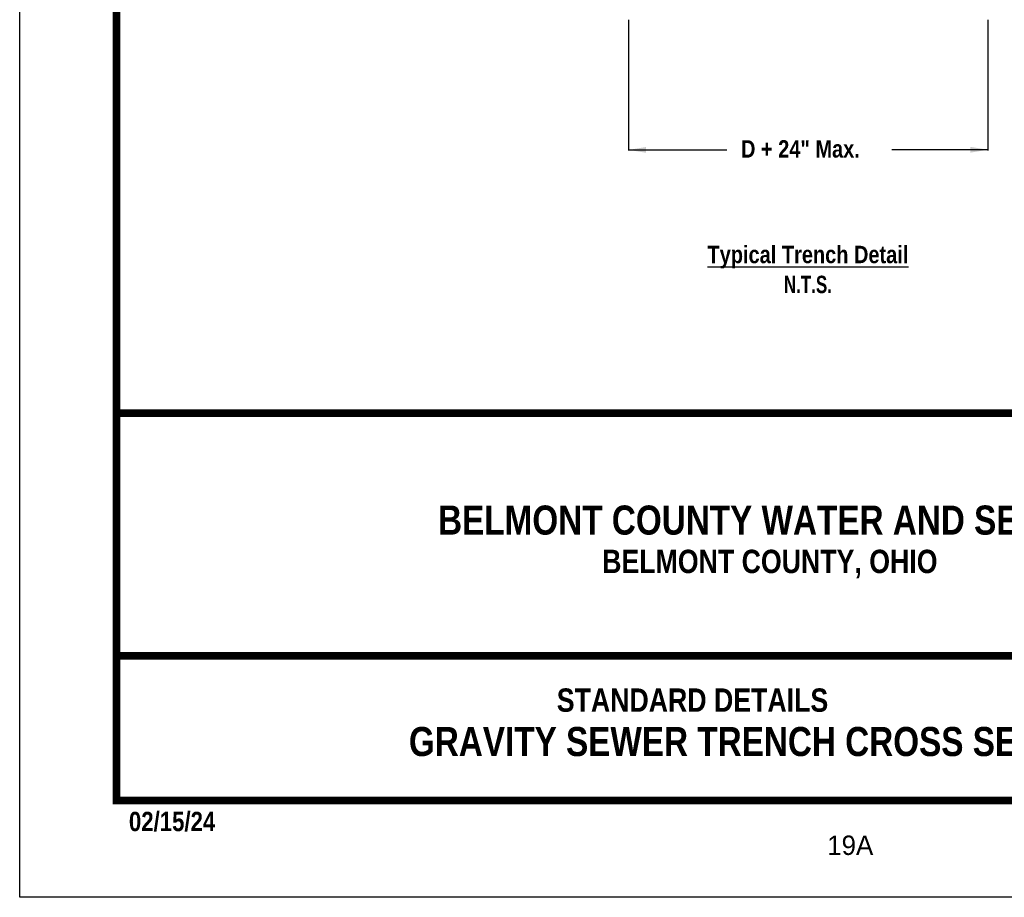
# Model space of a CAD drawing. Header units: feet. Extents: x 367.8 to 376.3, y -253.2 to -242.2.
# Tile 1 of 176: x 367.8 to 372.9, y -253.2 to -248.7. Entities that reach past the tile are written whole.
import ezdxf
from ezdxf.enums import TextEntityAlignment as Align

# ---------------------------------------------------------------- set-up
doc = ezdxf.new("R2010")
doc.units = ezdxf.units.FT
doc.header["$MEASUREMENT"] = 0
for name, color, linetype in [('BORDER', 7, 'Continuous'), ('DIMENSIONS', 7, 'Continuous'), ('TEXT', 255, 'Continuous'), ('WATERLINE-NOTES', 7, 'Continuous')]:
    doc.layers.add(name, color=color, linetype=linetype)
doc.styles.add('TECHNICAL', font='techb___.ttf')

msp = doc.modelspace()

# ---------------------------------------------------------------- linework, layer by layer
at = {"color": 7, "linetype": 'Continuous'}
for p, q in [((370.9113, -248.7021), (370.9113, -249.3771)), ((372.7656, -248.7021), (372.7656, -249.3771)), ((370.9144, -249.3741), (371.4183, -249.3741)), ((372.7626, -249.3741), (372.2703, -249.3741))]:
    msp.add_line(p, q, dxfattribs=at)
for points in [[(371.0013, -249.3591), (371.0013, -249.3891), (370.9114, -249.3741)], [(372.6757, -249.3585), (372.6757, -249.3885), (372.7656, -249.3735)]]:
    msp.add_solid(points, dxfattribs=at)
at = {"layer": 'BORDER', "const_width": 0.04}
msp.add_lwpolyline([(368.2674, -252.7336), (368.2674, -242.7336), (375.7674, -242.7336), (375.7674, -252.7336)], close=True, dxfattribs=at)
for points in [[(368.2674, -250.7336), (375.7674, -250.7336)], [(368.2674, -251.9869), (375.7674, -251.9869)]]:
    msp.add_lwpolyline(points, dxfattribs=at)
at = {"layer": 'DEFPOINTS', "color": 7, "ltscale": 1.2}
msp.add_lwpolyline([(367.7674, -253.2336), (367.7674, -242.2336), (376.2674, -242.2336), (376.2674, -253.2336)], close=True, dxfattribs=at)

# ---------------------------------------------------------------- texts
at = {"layer": 'DIMENSIONS', "color": 7, "style": 'TECHNICAL'}
msp.add_text('%%uTypical Trench Detail', height=0.09, dxfattribs=at).set_placement((371.8368, -249.9592), align=Align.CENTER)
at = {"layer": 'DIMENSIONS', "color": 7, "style": 'TECHNICAL', "width": 0.85}
msp.add_text('N.T.S.', height=0.09, dxfattribs=at).set_placement((371.8368, -250.1139), align=Align.CENTER)
at = {"layer": 'DIMENSIONS', "color": 7, "insert": (371.4913, -249.324), "char_height": 0.09, "attachment_point": 1, "style": 'TECHNICAL'}
msp.add_mtext('\\A1;D + 24" Max.', dxfattribs=at)
at = {"layer": 'TEXT', "color": 7, "style": 'TECHNICAL'}
for s, p in [('BELMONT COUNTY WATER AND SEWER DISTRICT', (374.1644, -251.2857)), ('GRAVITY SEWER TRENCH CROSS SECTIONS', (373.5659, -252.4292))]:
    msp.add_text(s, height=0.15, dxfattribs=at).set_placement(p, align=Align.MIDDLE_RIGHT)
for s, p in [('BELMONT COUNTY, OHIO', (370.7745, -251.5593)), ('STANDARD DETAILS', (370.5402, -252.2755))]:
    msp.add_text(s, height=0.120395, dxfattribs=at).set_placement(p)
at = {"layer": 'TEXT', "color": 7}
msp.add_text('19A', height=0.1, dxfattribs=at).set_placement((371.9363, -253.0149))
at = {"layer": 'WATERLINE-NOTES', "color": 7, "style": 'TECHNICAL'}
msp.add_text('02/15/24', height=0.1, dxfattribs=at).set_placement((368.3312, -252.892))

doc.saveas('drawing.dxf')
